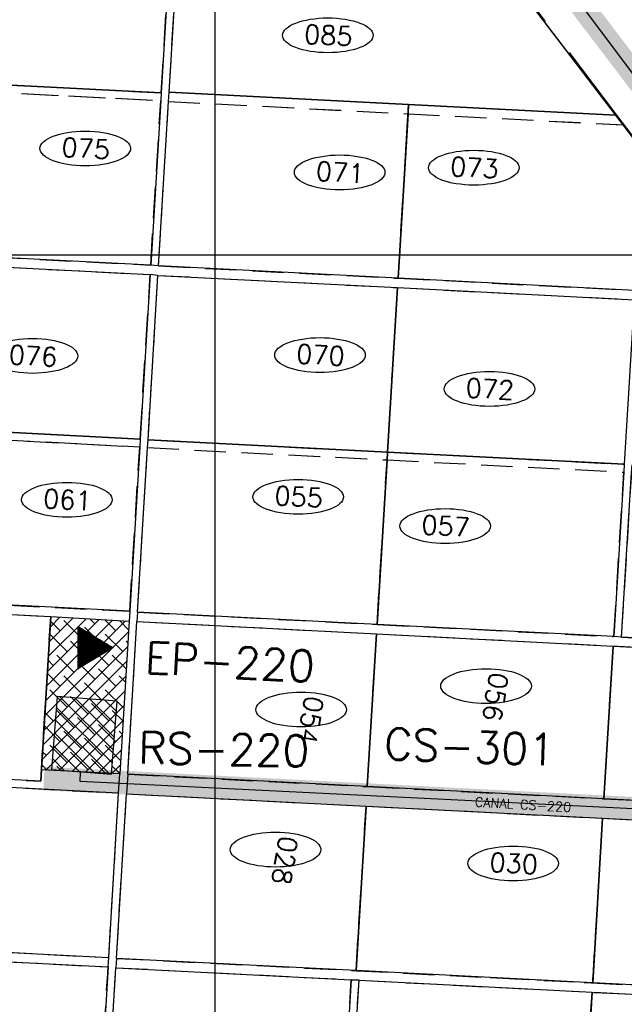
# Model space of a CAD drawing. Extents: x 312047 to 329088, y 8928324 to 8953812.
# Tile 77 of 125: x 322751 to 323522, y 8944045 to 8945300. Entities that reach past the tile are written whole.
import ezdxf
from ezdxf.enums import TextEntityAlignment as Align

# ---------------------------------------------------------------- set-up
doc = ezdxf.new("R2010")
doc.units = 0
doc.header["$LTSCALE"] = 200
doc.header["$MEASUREMENT"] = 0
doc.linetypes.add('DASHED2', pattern=[0.3, 0.2, -0.1])
doc.linetypes.add('HIDDEN', pattern=[0.75, 0.5, -0.25])
doc.layers.get('0').update_dxf_attribs({"linetype": 'CONTINUOUS'})
for name, color, linetype in [('CANAL-PROJ', 180, 'CONTINUOUS'), ('CANAL-TXT', 4, 'CONTINUOUS'), ('CDP', 132, 'CONTINUOUS'), ('CORR', 1, 'DASHED2'), ('EB', 160, 'CONTINUOUS'), ('FASE1', 5, 'HIDDEN'), ('LOTE', 1, 'DASHED2'), ('NOVA MALHA', 1, 'CONTINUOUS'), ('PA-COR', 252, 'CONTINUOUS'), ('PA-LIN_DIVI', 4, 'DASHED2'), ('PA-LOC', 20, 'CONTINUOUS'), ('PA-LOTE', 100, 'CONTINUOUS'), ('PA-NUM-LOTE-5', 3, 'CONTINUOUS'), ('PA-PRAN', 4, 'ZIGZAG'), ('RC', 4, 'CONTINUOUS'), ('TEXT03', 3, 'CONTINUOUS'), ('TEXTO03', 3, 'CONTINUOUS')]:
    doc.layers.add(name, color=color, linetype=linetype)
doc.styles.add('140CL', font='simplex.shx')
doc.styles.add('SBI', font='simplex.shx', dxfattribs={"bigfont": 'simp.shx'})
doc.styles.add('SIMP', font='simplex', dxfattribs={"bigfont": 'simp'})
doc.linetypes.add('ZIGZAG', pattern='A,0.0001,-0.2,[131,ltypeshp.shx,S=0.2,R=0,X=-0.2,Y=0],-0.4,[131,ltypeshp.shx,S=0.2,R=180,X=0.2,Y=0],-0.2', length=0.8001)

# ---------------------------------------------------------------- blocks, each defined once
blk = doc.blocks.new('*X21')
at = {"color": 0}
for p, q in [((309432.6, 8917662.5), (309444, 8917673.9)), ((309432.8, 8917662.9), (309443.9, 8917674)), ((309433.1, 8917663.4), (309443.8, 8917674.1)), ((309433.4, 8917663.8), (309443.8, 8917674.2)), ((309433.7, 8917664.3), (309443.7, 8917674.3)), ((309433.9, 8917664.7), (309443.6, 8917674.5)), ((309434.2, 8917665.2), (309443.6, 8917674.6)), ((309434.5, 8917665.6), (309443.5, 8917674.7)), ((309434.8, 8917666.1), (309443.4, 8917674.8)), ((309435, 8917666.5), (309443.4, 8917674.9)), ((309435.3, 8917667), (309443.3, 8917675)), ((309435.6, 8917667.4), (309443.2, 8917675.1)), ((309435.8, 8917667.9), (309443.2, 8917675.2)), ((309436.1, 8917668.3), (309443.1, 8917675.3)), ((309436.4, 8917668.8), (309443, 8917675.4)), ((309436.7, 8917669.2), (309443, 8917675.6)), ((309436.9, 8917669.7), (309442.9, 8917675.7)), ((309437.2, 8917670.1), (309442.8, 8917675.8)), ((309437.5, 8917670.6), (309442.8, 8917675.9)), ((309437.8, 8917671), (309442.7, 8917676)), ((309438, 8917671.5), (309442.6, 8917676.1)), ((309438.3, 8917671.9), (309442.6, 8917676.2)), ((309438.6, 8917672.4), (309442.5, 8917676.3)), ((309438.9, 8917672.8), (309442.4, 8917676.4)), ((309439.1, 8917673.3), (309442.4, 8917676.5)), ((309439.4, 8917673.7), (309442.3, 8917676.7)), ((309439.7, 8917674.2), (309442.2, 8917676.8)), ((309439.9, 8917674.6), (309442.2, 8917676.9)), ((309440.2, 8917675.1), (309442.1, 8917677)), ((309440.5, 8917675.5), (309442, 8917677.1)), ((309440.8, 8917676), (309442, 8917677.2)), ((309441, 8917676.4), (309441.9, 8917677.3)), ((309441.3, 8917676.9), (309441.8, 8917677.4)), ((309441.6, 8917677.3), (309441.8, 8917677.5)), ((309414.8, 8917633.2), (309448.3, 8917666.8)), ((309414.8, 8917633), (309448.4, 8917666.6)), ((309414.9, 8917633), (309448.5, 8917666.5)), ((309415, 8917633.7), (309448.3, 8917666.9)), ((309415.1, 8917633), (309448.5, 8917666.4)), ((309415.3, 8917634.1), (309448.2, 8917667)), ((309415.3, 8917633), (309448.6, 8917666.3)), ((309415.5, 8917633), (309448.7, 8917666.2)), ((309415.6, 8917634.6), (309448.1, 8917667.1)), ((309415.6, 8917633), (309448.7, 8917666.1)), ((309415.8, 8917633), (309448.8, 8917666)), ((309415.9, 8917635), (309448.1, 8917667.2)), ((309416, 8917633), (309448.9, 8917665.9)), ((309416.1, 8917635.5), (309448, 8917667.3)), ((309416.2, 8917633), (309448.9, 8917665.8)), ((309416.3, 8917633), (309449, 8917665.7)), ((309416.4, 8917635.9), (309447.9, 8917667.4)), ((309416.5, 8917633), (309449.1, 8917665.5)), ((309416.7, 8917636.4), (309447.9, 8917667.5)), ((309416.7, 8917633), (309449.1, 8917665.4)), ((309416.9, 8917633), (309449.2, 8917665.3)), ((309417, 8917636.8), (309447.8, 8917667.6)), ((309417, 8917633), (309449.3, 8917665.2)), ((309417.2, 8917637.3), (309447.7, 8917667.7)), ((309417.2, 8917633), (309449.3, 8917665.1)), ((309417.4, 8917633), (309449.4, 8917665)), ((309417.5, 8917637.7), (309447.7, 8917667.9)), ((309417.6, 8917633), (309449.5, 8917664.9)), ((309417.8, 8917638.2), (309447.6, 8917668)), ((309417.8, 8917633), (309449.5, 8917664.8)), ((309417.9, 8917633), (309449.6, 8917664.7)), ((309418.1, 8917638.6), (309447.5, 8917668.1)), ((309418.1, 8917633), (309449.7, 8917664.6)), ((309418.3, 8917639.1), (309447.5, 8917668.2)), ((309418.3, 8917633), (309449.7, 8917664.4)), ((309418.5, 8917633), (309449.8, 8917664.3)), ((309418.6, 8917639.5), (309447.4, 8917668.3)), ((309418.6, 8917633), (309449.9, 8917664.2)), ((309418.8, 8917633), (309449.9, 8917664.1)), ((309418.9, 8917640), (309447.3, 8917668.4)), ((309419, 8917633), (309450, 8917664)), ((309419.2, 8917640.4), (309447.3, 8917668.5)), ((309419.2, 8917633), (309450.1, 8917663.9)), ((309419.3, 8917633), (309450.1, 8917663.8)), ((309419.4, 8917640.9), (309447.2, 8917668.6)), ((309419.5, 8917633), (309450.2, 8917663.7)), ((309419.7, 8917641.3), (309447.1, 8917668.7)), ((309419.7, 8917633), (309450.3, 8917663.6)), ((309419.9, 8917633), (309450.3, 8917663.5)), ((309420, 8917641.8), (309447.1, 8917668.8)), ((309420.1, 8917633), (309450.4, 8917663.3)), ((309420.2, 8917642.2), (309447, 8917669)), ((309420.2, 8917633), (309450.5, 8917663.2)), ((309420.4, 8917633), (309450.5, 8917663.1)), ((309420.5, 8917642.7), (309446.9, 8917669.1)), ((309420.6, 8917633), (309450.6, 8917663)), ((309420.8, 8917643.1), (309446.9, 8917669.2)), ((309420.8, 8917633), (309450.7, 8917662.9)), ((309420.9, 8917633), (309450.7, 8917662.8)), ((309421.1, 8917643.6), (309446.8, 8917669.3)), ((309421.1, 8917633), (309450.8, 8917662.7)), ((309421.3, 8917644), (309446.7, 8917669.4)), ((309421.3, 8917633), (309450.9, 8917662.6)), ((309421.5, 8917633), (309450.9, 8917662.5)), ((309421.6, 8917644.5), (309446.7, 8917669.5)), ((309421.6, 8917633), (309451, 8917662.4)), ((309421.8, 8917633), (309451.1, 8917662.2)), ((309421.9, 8917644.9), (309446.6, 8917669.6)), ((309422, 8917633), (309451.1, 8917662.1)), ((309422.2, 8917645.4), (309446.5, 8917669.7)), ((309422.2, 8917633), (309451.2, 8917662)), ((309422.4, 8917645.8), (309446.5, 8917669.8)), ((309422.4, 8917633), (309451.3, 8917661.9)), ((309422.5, 8917633), (309451.3, 8917661.8)), ((309422.7, 8917646.3), (309446.4, 8917669.9)), ((309422.7, 8917633), (309451.4, 8917661.7)), ((309422.9, 8917633), (309451.5, 8917661.6)), ((309423, 8917646.7), (309446.3, 8917670.1)), ((309423.1, 8917633), (309451.5, 8917661.5)), ((309423.2, 8917633), (309451.6, 8917661.4)), ((309423.3, 8917647.2), (309446.3, 8917670.2)), ((309423.4, 8917633), (309451.7, 8917661.3)), ((309423.5, 8917647.6), (309446.2, 8917670.3)), ((309423.8, 8917648.1), (309446.1, 8917670.4)), ((309424.1, 8917648.5), (309446.1, 8917670.5)), ((309424.4, 8917649), (309446, 8917670.6)), ((309424.6, 8917649.4), (309445.9, 8917670.7)), ((309424.9, 8917649.9), (309445.9, 8917670.8)), ((309425.2, 8917650.3), (309445.8, 8917670.9)), ((309425.4, 8917650.8), (309445.7, 8917671)), ((309425.7, 8917651.2), (309445.7, 8917671.2)), ((309426, 8917651.7), (309445.6, 8917671.3)), ((309426.3, 8917652.1), (309445.5, 8917671.4)), ((309426.5, 8917652.6), (309445.5, 8917671.5)), ((309426.8, 8917653), (309445.4, 8917671.6)), ((309427.1, 8917653.5), (309445.3, 8917671.7)), ((309427.4, 8917653.9), (309445.3, 8917671.8)), ((309427.6, 8917654.4), (309445.2, 8917671.9)), ((309427.9, 8917654.8), (309445.1, 8917672)), ((309428.2, 8917655.3), (309445.1, 8917672.1)), ((309428.5, 8917655.7), (309445, 8917672.3)), ((309428.7, 8917656.2), (309444.9, 8917672.4)), ((309429, 8917656.6), (309444.8, 8917672.5)), ((309429.3, 8917657.1), (309444.8, 8917672.6)), ((309429.6, 8917657.5), (309444.7, 8917672.7)), ((309429.8, 8917658), (309444.6, 8917672.8)), ((309430.1, 8917658.4), (309444.6, 8917672.9)), ((309430.4, 8917658.9), (309444.5, 8917673)), ((309430.6, 8917659.3), (309444.4, 8917673.1)), ((309430.9, 8917659.8), (309444.4, 8917673.2)), ((309431.2, 8917660.2), (309444.3, 8917673.4)), ((309431.5, 8917660.7), (309444.2, 8917673.5)), ((309431.7, 8917661.1), (309444.2, 8917673.6)), ((309432, 8917661.6), (309444.1, 8917673.7)), ((309432.3, 8917662), (309444, 8917673.8)), ((309423.6, 8917633), (309451.7, 8917661.1)), ((309423.8, 8917633), (309451.8, 8917661)), ((309423.9, 8917633), (309451.9, 8917660.9)), ((309424.1, 8917633), (309451.9, 8917660.8)), ((309424.3, 8917633), (309452, 8917660.7)), ((309424.5, 8917633), (309452.1, 8917660.6)), ((309424.7, 8917633), (309452.1, 8917660.5)), ((309424.8, 8917633), (309452.2, 8917660.4)), ((309425, 8917633), (309452.3, 8917660.3)), ((309425.2, 8917633), (309452.3, 8917660.2)), ((309425.4, 8917633), (309452.4, 8917660)), ((309425.5, 8917633), (309452.5, 8917659.9)), ((309425.7, 8917633), (309452.5, 8917659.8)), ((309425.9, 8917633), (309452.6, 8917659.7)), ((309426.1, 8917633), (309452.7, 8917659.6)), ((309426.2, 8917633), (309452.7, 8917659.5)), ((309426.4, 8917633), (309452.8, 8917659.4)), ((309426.6, 8917633), (309452.9, 8917659.3)), ((309426.8, 8917633), (309452.9, 8917659.2)), ((309426.9, 8917633), (309453, 8917659.1)), ((309427.1, 8917633), (309453.1, 8917658.9)), ((309427.3, 8917633), (309453.1, 8917658.8)), ((309427.5, 8917633), (309453.2, 8917658.7)), ((309427.7, 8917633), (309453.3, 8917658.6)), ((309427.8, 8917633), (309453.3, 8917658.5)), ((309428, 8917633), (309453.4, 8917658.4)), ((309428.2, 8917633), (309453.5, 8917658.3)), ((309428.4, 8917633), (309453.5, 8917658.2)), ((309428.5, 8917633), (309453.6, 8917658.1)), ((309428.7, 8917633), (309453.7, 8917658)), ((309428.9, 8917633), (309453.7, 8917657.8)), ((309429.1, 8917633), (309453.8, 8917657.7)), ((309429.2, 8917633), (309453.9, 8917657.6)), ((309429.4, 8917633), (309453.9, 8917657.5)), ((309429.6, 8917633), (309454, 8917657.4)), ((309429.8, 8917633), (309454.1, 8917657.3)), ((309430, 8917633), (309454.1, 8917657.2)), ((309430.1, 8917633), (309454.2, 8917657.1)), ((309430.3, 8917633), (309454.3, 8917657)), ((309430.5, 8917633), (309454.3, 8917656.9)), ((309430.7, 8917633), (309454.4, 8917656.7)), ((309430.8, 8917633), (309454.5, 8917656.6)), ((309431, 8917633), (309454.5, 8917656.5)), ((309431.2, 8917633), (309454.6, 8917656.4)), ((309431.4, 8917633), (309454.7, 8917656.3)), ((309431.5, 8917633), (309454.7, 8917656.2)), ((309431.7, 8917633), (309454.8, 8917656.1)), ((309431.9, 8917633), (309454.9, 8917656)), ((309432.1, 8917633), (309454.9, 8917655.9)), ((309432.3, 8917633), (309455, 8917655.8)), ((309432.4, 8917633), (309455.1, 8917655.6)), ((309432.6, 8917633), (309455.1, 8917655.5)), ((309432.8, 8917633), (309455.2, 8917655.4)), ((309433, 8917633), (309455.3, 8917655.3)), ((309433.1, 8917633), (309455.3, 8917655.2)), ((309433.3, 8917633), (309455.4, 8917655.1)), ((309433.5, 8917633), (309455.5, 8917655)), ((309433.7, 8917633), (309455.5, 8917654.9)), ((309433.8, 8917633), (309455.6, 8917654.8)), ((309434, 8917633), (309455.7, 8917654.7)), ((309434.2, 8917633), (309455.7, 8917654.5)), ((309434.4, 8917633), (309455.8, 8917654.4)), ((309434.6, 8917633), (309455.9, 8917654.3)), ((309434.7, 8917633), (309455.9, 8917654.2)), ((309434.9, 8917633), (309456, 8917654.1)), ((309435.1, 8917633), (309456.1, 8917654)), ((309435.3, 8917633), (309456.1, 8917653.9)), ((309435.4, 8917633), (309456.2, 8917653.8)), ((309435.6, 8917633), (309456.3, 8917653.7)), ((309435.8, 8917633), (309456.3, 8917653.6)), ((309436, 8917633), (309456.4, 8917653.4)), ((309436.1, 8917633), (309456.5, 8917653.3)), ((309436.3, 8917633), (309456.5, 8917653.2)), ((309436.5, 8917633), (309456.6, 8917653.1)), ((309436.7, 8917633), (309456.7, 8917653)), ((309436.8, 8917633), (309456.7, 8917652.9)), ((309437, 8917633), (309456.8, 8917652.8)), ((309437.2, 8917633), (309456.9, 8917652.7)), ((309437.4, 8917633), (309456.9, 8917652.6)), ((309437.6, 8917633), (309457, 8917652.5)), ((309437.7, 8917633), (309457.1, 8917652.3)), ((309437.9, 8917633), (309457.1, 8917652.2)), ((309438.1, 8917633), (309457.2, 8917652.1)), ((309438.3, 8917633), (309457.3, 8917652)), ((309438.4, 8917633), (309457.3, 8917651.9)), ((309438.6, 8917633), (309457.4, 8917651.8)), ((309438.8, 8917633), (309457.5, 8917651.7)), ((309439, 8917633), (309457.5, 8917651.6)), ((309439.1, 8917633), (309457.6, 8917651.5)), ((309439.3, 8917633), (309457.7, 8917651.4)), ((309439.5, 8917633), (309457.7, 8917651.2)), ((309439.7, 8917633), (309457.8, 8917651.1)), ((309439.9, 8917633), (309457.9, 8917651)), ((309440, 8917633), (309457.9, 8917650.9)), ((309440.2, 8917633), (309458, 8917650.8)), ((309440.4, 8917633), (309458.1, 8917650.7)), ((309440.6, 8917633), (309458.1, 8917650.6)), ((309440.7, 8917633), (309458.2, 8917650.5)), ((309440.9, 8917633), (309458.3, 8917650.4)), ((309441.1, 8917633), (309458.3, 8917650.3)), ((309441.3, 8917633), (309458.4, 8917650.1)), ((309441.4, 8917633), (309458.5, 8917650)), ((309441.6, 8917633), (309458.5, 8917649.9)), ((309441.8, 8917633), (309458.6, 8917649.8)), ((309442, 8917633), (309458.7, 8917649.7)), ((309442.2, 8917633), (309458.7, 8917649.6)), ((309442.3, 8917633), (309458.8, 8917649.5)), ((309442.5, 8917633), (309458.9, 8917649.4)), ((309442.7, 8917633), (309458.9, 8917649.3)), ((309442.9, 8917633), (309459, 8917649.2)), ((309443, 8917633), (309459.1, 8917649)), ((309443.2, 8917633), (309459.1, 8917648.9)), ((309443.4, 8917633), (309459.2, 8917648.8)), ((309443.6, 8917633), (309459.3, 8917648.7)), ((309443.7, 8917633), (309459.3, 8917648.6)), ((309443.9, 8917633), (309459.4, 8917648.5)), ((309444.1, 8917633), (309459.5, 8917648.4)), ((309444.3, 8917633), (309459.5, 8917648.3)), ((309444.4, 8917633), (309459.6, 8917648.2)), ((309444.6, 8917633), (309459.7, 8917648.1)), ((309444.8, 8917633), (309459.7, 8917647.9)), ((309445, 8917633), (309459.8, 8917647.8)), ((309445.2, 8917633), (309459.9, 8917647.7)), ((309445.3, 8917633), (309459.9, 8917647.6)), ((309445.5, 8917633), (309460, 8917647.5)), ((309445.7, 8917633), (309460.1, 8917647.4)), ((309445.9, 8917633), (309460.1, 8917647.3)), ((309446, 8917633), (309460.2, 8917647.2)), ((309446.2, 8917633), (309460.3, 8917647.1)), ((309446.4, 8917633), (309460.3, 8917647)), ((309446.6, 8917633), (309460.4, 8917646.8)), ((309446.7, 8917633), (309460.5, 8917646.7)), ((309446.9, 8917633), (309460.5, 8917646.6)), ((309447.1, 8917633), (309460.6, 8917646.5)), ((309447.3, 8917633), (309460.7, 8917646.4)), ((309447.5, 8917633), (309460.7, 8917646.3)), ((309447.6, 8917633), (309460.8, 8917646.2)), ((309447.8, 8917633), (309460.9, 8917646.1)), ((309448, 8917633), (309460.9, 8917646)), ((309448.2, 8917633), (309461, 8917645.9)), ((309448.3, 8917633), (309461.1, 8917645.7)), ((309448.5, 8917633), (309461.1, 8917645.6)), ((309448.7, 8917633), (309461.2, 8917645.5)), ((309448.9, 8917633), (309461.3, 8917645.4)), ((309449, 8917633), (309461.3, 8917645.3)), ((309449.2, 8917633), (309461.4, 8917645.2)), ((309449.4, 8917633), (309461.5, 8917645.1)), ((309449.6, 8917633), (309461.5, 8917645)), ((309449.8, 8917633), (309461.6, 8917644.9)), ((309449.9, 8917633), (309461.7, 8917644.8)), ((309450.1, 8917633), (309461.7, 8917644.6)), ((309450.3, 8917633), (309461.8, 8917644.5)), ((309450.5, 8917633), (309461.9, 8917644.4)), ((309450.6, 8917633), (309461.9, 8917644.3)), ((309450.8, 8917633), (309462, 8917644.2)), ((309451, 8917633), (309462.1, 8917644.1)), ((309451.2, 8917633), (309462.2, 8917644)), ((309451.3, 8917633), (309462.2, 8917643.9)), ((309451.5, 8917633), (309462.3, 8917643.8)), ((309451.7, 8917633), (309462.4, 8917643.7)), ((309451.9, 8917633), (309462.4, 8917643.5)), ((309452.1, 8917633), (309462.5, 8917643.4)), ((309452.2, 8917633), (309462.6, 8917643.3)), ((309452.4, 8917633), (309462.6, 8917643.2)), ((309452.6, 8917633), (309462.7, 8917643.1)), ((309452.8, 8917633), (309462.8, 8917643)), ((309452.9, 8917633), (309462.8, 8917642.9)), ((309453.1, 8917633), (309462.9, 8917642.8)), ((309453.3, 8917633), (309463, 8917642.7)), ((309453.5, 8917633), (309463, 8917642.6)), ((309453.6, 8917633), (309463.1, 8917642.4)), ((309453.8, 8917633), (309463.2, 8917642.3)), ((309454, 8917633), (309463.2, 8917642.2)), ((309454.2, 8917633), (309463.3, 8917642.1)), ((309454.3, 8917633), (309463.4, 8917642)), ((309454.5, 8917633), (309463.4, 8917641.9)), ((309454.7, 8917633), (309463.5, 8917641.8)), ((309454.9, 8917633), (309463.6, 8917641.7)), ((309455.1, 8917633), (309463.6, 8917641.6)), ((309455.2, 8917633), (309463.7, 8917641.5)), ((309455.4, 8917633), (309463.8, 8917641.3)), ((309455.6, 8917633), (309463.8, 8917641.2)), ((309455.8, 8917633), (309463.9, 8917641.1)), ((309455.9, 8917633), (309464, 8917641)), ((309456.1, 8917633), (309464, 8917640.9)), ((309456.3, 8917633), (309464.1, 8917640.8)), ((309456.5, 8917633), (309464.2, 8917640.7)), ((309456.6, 8917633), (309464.2, 8917640.6)), ((309456.8, 8917633), (309464.3, 8917640.5)), ((309457, 8917633), (309464.4, 8917640.4)), ((309457.2, 8917633), (309464.4, 8917640.2)), ((309457.4, 8917633), (309464.5, 8917640.1)), ((309457.5, 8917633), (309464.6, 8917640)), ((309457.7, 8917633), (309464.6, 8917639.9)), ((309457.9, 8917633), (309464.7, 8917639.8)), ((309458.1, 8917633), (309464.8, 8917639.7)), ((309458.2, 8917633), (309464.8, 8917639.6)), ((309458.4, 8917633), (309464.9, 8917639.5)), ((309458.6, 8917633), (309465, 8917639.4)), ((309458.8, 8917633), (309465, 8917639.3)), ((309458.9, 8917633), (309465.1, 8917639.1)), ((309459.1, 8917633), (309465.2, 8917639)), ((309459.3, 8917633), (309465.2, 8917638.9)), ((309459.5, 8917633), (309465.3, 8917638.8)), ((309459.7, 8917633), (309465.4, 8917638.7)), ((309459.8, 8917633), (309465.4, 8917638.6)), ((309460, 8917633), (309465.5, 8917638.5)), ((309460.2, 8917633), (309465.6, 8917638.4)), ((309460.4, 8917633), (309465.6, 8917638.3)), ((309460.5, 8917633), (309465.7, 8917638.2)), ((309460.7, 8917633), (309465.8, 8917638)), ((309460.9, 8917633), (309465.8, 8917637.9)), ((309461.1, 8917633), (309465.9, 8917637.8)), ((309461.2, 8917633), (309466, 8917637.7)), ((309461.4, 8917633), (309466, 8917637.6)), ((309461.6, 8917633), (309466.1, 8917637.5)), ((309461.8, 8917633), (309466.2, 8917637.4)), ((309461.9, 8917633), (309466.2, 8917637.3)), ((309462.1, 8917633), (309466.3, 8917637.2)), ((309462.3, 8917633), (309466.4, 8917637.1)), ((309462.5, 8917633), (309466.4, 8917636.9)), ((309462.7, 8917633), (309466.5, 8917636.8)), ((309462.8, 8917633), (309466.6, 8917636.7)), ((309463, 8917633), (309466.6, 8917636.6)), ((309463.2, 8917633), (309466.7, 8917636.5)), ((309463.4, 8917633), (309466.8, 8917636.4)), ((309463.5, 8917633), (309466.8, 8917636.3)), ((309463.7, 8917633), (309466.9, 8917636.2)), ((309463.9, 8917633), (309467, 8917636.1)), ((309464.1, 8917633), (309467, 8917636)), ((309464.2, 8917633), (309467.1, 8917635.8)), ((309464.4, 8917633), (309467.2, 8917635.7)), ((309464.6, 8917633), (309467.2, 8917635.6)), ((309464.8, 8917633), (309467.3, 8917635.5)), ((309465, 8917633), (309467.4, 8917635.4)), ((309465.1, 8917633), (309467.4, 8917635.3)), ((309465.3, 8917633), (309467.5, 8917635.2)), ((309465.5, 8917633), (309467.6, 8917635.1)), ((309465.7, 8917633), (309467.6, 8917635)), ((309465.8, 8917633), (309467.7, 8917634.9)), ((309466, 8917633), (309467.8, 8917634.7)), ((309466.2, 8917633), (309467.8, 8917634.6)), ((309466.4, 8917633), (309467.9, 8917634.5)), ((309466.5, 8917633), (309468, 8917634.4)), ((309466.7, 8917633), (309468, 8917634.3)), ((309466.9, 8917633), (309468.1, 8917634.2)), ((309467.1, 8917633), (309468.2, 8917634.1)), ((309467.3, 8917633), (309468.2, 8917634)), ((309467.4, 8917633), (309468.3, 8917633.9)), ((309467.6, 8917633), (309468.4, 8917633.8)), ((309467.8, 8917633), (309468.4, 8917633.6)), ((309468, 8917633), (309468.5, 8917633.5)), ((309468.1, 8917633), (309468.6, 8917633.4)), ((309468.3, 8917633), (309468.6, 8917633.3)), ((309468.5, 8917633), (309468.7, 8917633.2)), ((309468.7, 8917633), (309468.8, 8917633.1))]:
    blk.add_line(p, q, dxfattribs=at)
blk = doc.blocks.new('*X19')
at = {"color": 0}
for p, q in [((309504.1, 8917610), (309572.4, 8917678.2)), ((309505.6, 8917629.1), (309555.9, 8917679.4)), ((309507.1, 8917648.3), (309539.5, 8917680.7)), ((309508.5, 8917667.4), (309523.1, 8917682)), ((309517.3, 8917605.4), (309588.8, 8917676.9)), ((309533.7, 8917604.1), (309602.5, 8917673)), ((309550.1, 8917602.9), (309601.1, 8917653.9)), ((309566.5, 8917601.6), (309599.6, 8917634.7)), ((309582.9, 8917600.4), (309598.1, 8917615.6))]:
    blk.add_line(p, q, dxfattribs=at)

msp = doc.modelspace()

# ---------------------------------------------------------------- hatches: boundary and pattern name
at = {"layer": 'PA-LOC'}
h = msp.add_hatch(dxfattribs=at)
h.set_pattern_fill('ANSI38', color=256, scale=100, angle=-1e-14, style=0)
h.paths.add_polyline_path([(322791, 8944538.7), (322890.8, 8944533), (322879, 8944338.3), (322779.1, 8944343.5)])

# ---------------------------------------------------------------- linework, layer by layer
at = {"layer": 'CANAL-PROJ', "const_width": 30}
for points in [[(326657.1, 8937065.6), (326850, 8938060), (327172.5, 8938624.3), (326839.3, 8939152.7), (326839.3, 8939729.6), (326833.1, 8939793.8), (326791.7, 8939872.9), (326738.4, 8939916.9), (326160, 8940245), (325533.7, 8941117), (325501.1, 8941189.6), (325349.6, 8941860), (325368.8, 8941966.7), (325333.1, 8942027.9), (325142.7, 8942078.3), (325040, 8942690), (324605, 8943000), (324150, 8943780), (324070, 8944525), (323150, 8945734.1)], [(324044.8, 8944267.7), (322782.3, 8944332.4)]]:
    msp.add_lwpolyline(points, dxfattribs=at)
at = {"layer": 'CDP'}
for p, q in [((322828.3, 8944328.6), (322828.9, 8944340.5)), ((324051.3, 8944268), (322828.3, 8944328.6))]:
    msp.add_line(p, q, dxfattribs=at)
at = {"layer": 'CORR'}
for p, q in [((322931.7, 8945206.3), (322944.4, 8945416)), ((322941.8, 8945207.3), (322954.4, 8945415.4)), ((321457.5, 8945282.2), (322931.7, 8945206.3)), ((321442.6, 8945272.9), (322931.1, 8945196.3)), ((322941.7, 8945207.3), (323512, 8945177.9)), ((322918.4, 8944986.7), (322931.1, 8945196.3)), ((322928.3, 8944985.7), (322941.1, 8945195.3)), ((322941.1, 8945195.3), (323246.2, 8945179.6)), ((323246.2, 8945179.6), (323521.5, 8945165.4)), ((321278.9, 8945071), (322918.4, 8944986.7)), ((321290.3, 8945058.4), (322917.6, 8944974.7)), ((322928.3, 8944985.7), (323233.5, 8944970)), ((322904.9, 8944765.1), (322917.6, 8944974.7)), ((322914.9, 8944764.1), (322927.6, 8944973.7)), ((322927.6, 8944973.7), (323232.8, 8944958)), ((323233.5, 8944970), (323535.1, 8944954.5)), ((323232.8, 8944958), (323534.4, 8944942.5)), ((321381.1, 8944843.5), (322904.9, 8944765.1)), ((321383.4, 8944833.4), (322904.3, 8944755.1)), ((322891.6, 8944545.5), (322904.3, 8944755.1)), ((322901.5, 8944544.5), (322914.3, 8944754.1)), ((322914.3, 8944754.1), (323219.4, 8944738.4)), ((322914.9, 8944764.1), (323220, 8944748.4)), ((323220, 8944748.4), (323521.6, 8944732.9)), ((323219.4, 8944738.4), (323521, 8944722.9)), ((323508.2, 8944513.3), (323521, 8944722.9)), ((323518.2, 8944512.7), (323531, 8944722.4)), ((321418.4, 8944621.3), (322891.6, 8944545.5)), ((321422.5, 8944609.1), (322791, 8944538.7)), ((322901.5, 8944544.5), (323206.7, 8944528.8)), ((322889, 8944337.8), (322900.8, 8944532.5)), ((322900.8, 8944532.5), (323206, 8944516.8)), ((323206.7, 8944528.8), (323508.2, 8944513.3)), ((323206, 8944516.8), (323807.1, 8944485.9)), ((323518.2, 8944512.7), (323822.8, 8944497.1)), ((321441.4, 8944397.8), (322778.2, 8944329.1)), ((321440.6, 8944387.8), (322877.5, 8944313.9)), ((322889, 8944337.8), (323194.2, 8944322.1)), ((323194.2, 8944322.1), (323795.2, 8944291.2)), ((322864.8, 8944104.3), (322877.5, 8944313.9)), ((322874.7, 8944103.2), (322887.5, 8944312.9)), ((322887.5, 8944312.9), (323192.7, 8944297.2)), ((323192.7, 8944297.2), (323793.7, 8944266.3)), ((321409.3, 8944179.2), (322864.8, 8944104.3)), ((321655.7, 8944154.5), (322864.1, 8944092.3)), ((322874.7, 8944103.2), (323179.9, 8944087.5)), ((322851.3, 8943882.7), (322864.1, 8944092.3)), ((322861.3, 8943881.6), (322874, 8944091.3)), ((322874, 8944091.3), (323173.7, 8944075.9)), ((322851.3, 8943882.7), (322863.2, 8944078.8)), ((322861.3, 8943881.6), (322873.2, 8944078.8)), ((323117.2, 8944078.8), (323173.7, 8944075.9)), ((323179.9, 8944087.5), (323780.9, 8944056.6)), ((323350.8, 8944078.8), (323780.9, 8944056.6)), ((323160.9, 8943866.2), (323173.7, 8944075.9)), ((323160.9, 8943866.2), (323173.7, 8944075.9)), ((323170.9, 8943865.7), (323183.7, 8944075.3)), ((323170.9, 8943865.7), (323183.7, 8944075.3)), ((323183.7, 8944075.3), (323787.3, 8944044.3)), ((323183.7, 8944075.3), (323780.2, 8944044.7))]:
    msp.add_line(p, q, dxfattribs=at)
at = {"layer": 'EB', "linetype": 'Continuous'}
for p, q in [((322825.7, 8944526.1), (322870.3, 8944499)), ((322825.7, 8944526.1), (322825.7, 8944472)), ((322870.3, 8944499), (322825.7, 8944472))]:
    msp.add_line(p, q, dxfattribs=at)
at = {"layer": 'FASE1'}
for p, q in [((323512, 8945177.9), (323100, 8945721.1)), ((324021.8, 8944505.8), (323512, 8945177.9))]:
    msp.add_line(p, q, dxfattribs=at)
at = {"layer": 'LOTE'}
for p, q in [((323233.5, 8944970), (323246.2, 8945179.6)), ((323220, 8944748.4), (323232.8, 8944958)), ((323206.7, 8944528.8), (323219.4, 8944738.4)), ((322778.2, 8944329.1), (322791, 8944538.7)), ((323194.2, 8944322.1), (323206, 8944516.8)), ((323495.6, 8944306.6), (323507.5, 8944501.3)), ((323179.9, 8944087.5), (323192.7, 8944297.2)), ((323481.3, 8944072), (323494.1, 8944281.7)), ((323481.3, 8944072), (323481.7, 8944078.8)), ((323467.8, 8943850.5), (323480.5, 8944060.1)), ((323467.8, 8943850.5), (323480.5, 8944060.1))]:
    msp.add_line(p, q, dxfattribs=at)
at = {"layer": 'NOVA MALHA'}
for p, q in [((323000, 8952100.3), (323000, 8929300.3)), ((318032.6, 8945000), (329087.6, 8945000))]:
    msp.add_line(p, q, dxfattribs=at)
at = {"layer": 'PA-COR'}
for points in [[(322928.3, 8944985.7), (322918.4, 8944986.7)], [(322927.6, 8944973.7), (322917.6, 8944974.8)], [(322891.6, 8944545.5), (322890.8, 8944533)], [(322901.5, 8944544.5), (322900.8, 8944532.5)], [(323518.2, 8944512.7), (323508.2, 8944513.3)], [(322877.5, 8944313.9), (322879, 8944338.3)], [(322889, 8944337.8), (322887.5, 8944312.9)], [(322864, 8944092.3), (322864.8, 8944104.3)], [(322874.7, 8944103.2), (322874, 8944091.3)], [(323173.7, 8944075.9), (323183.7, 8944075.3)], [(323183.7, 8944075.3), (323173.7, 8944075.9)]]:
    msp.add_lwpolyline(points, dxfattribs=at)
at = {"layer": 'PA-LIN_DIVI'}
for p, q in [((322633.8, 8945211.6), (322931.1, 8945196.4)), ((322941, 8945195.3), (323246.2, 8945179.6)), ((323246.2, 8945179.6), (323519.8, 8945165.5))]:
    msp.add_line(p, q, dxfattribs=at)
for points in [[(322604.7, 8944770.6), (322904.3, 8944755.1)], [(322914.2, 8944754.1), (323219.4, 8944738.4)], [(323219.4, 8944738.4), (323521, 8944722.9)]]:
    msp.add_lwpolyline(points, dxfattribs=at)
at = {"layer": 'PA-LOTE'}
for p, q in [((323441.6, 8945268.4), (323100, 8945717.3)), ((324021.8, 8944505.8), (323441.6, 8945268.4)), ((323454.4, 8945251.5), (323510.3, 8945178)), ((323242.1, 8945111.6), (323246.9, 8945191.6))]:
    msp.add_line(p, q, dxfattribs=at)
for points in [[(322944.4, 8945416), (322931.7, 8945206.3), (322632.2, 8945221.7), (322645, 8945431.4), (322944.4, 8945416)], [(323344.9, 8945395.4), (323510.3, 8945178), (322941.7, 8945207.3), (322954.4, 8945415.4), (323344.9, 8945395.4)], [(322620.1, 8945002.1), (322632.2, 8945221.7), (322632.2, 8945221.7), (322931.7, 8945206.3), (322931.1, 8945196.4), (322918.4, 8944986.7), (322620.1, 8945002.1)], [(322928.3, 8944985.7), (322941, 8945195.3), (322941.7, 8945207.3), (323246.9, 8945191.6), (323246.2, 8945179.6), (323233.5, 8944970), (322928.3, 8944985.7)], [(323233.5, 8944970), (323246.2, 8945179.6), (323246.9, 8945191.6), (323510.3, 8945178), (323519.8, 8945165.5), (323545.9, 8945131.3), (323535.1, 8944954.5), (323233.5, 8944970)], [(322917.6, 8944974.8), (322904.9, 8944765.1), (322605.3, 8944780.5), (322618.1, 8944990.2), (322917.6, 8944974.8)], [(323232.8, 8944958), (323220, 8944748.4), (322914.9, 8944764.1), (322927.6, 8944973.7), (323232.8, 8944958)], [(323534.3, 8944942.5), (323521.6, 8944732.9), (323220, 8944748.4), (323232.8, 8944958), (323534.3, 8944942.5)], [(322591.9, 8944560.9), (322604.7, 8944770.6), (322605.3, 8944780.5), (322904.9, 8944765.1), (322904.3, 8944755.1), (322891.6, 8944545.5), (322591.9, 8944560.9)], [(322901.5, 8944544.5), (322914.2, 8944754.1), (322914.9, 8944764.1), (323220, 8944748.4), (323219.4, 8944738.4), (323206.7, 8944528.8), (322901.5, 8944544.5)], [(323206.7, 8944528.8), (323219.4, 8944738.4), (323220, 8944748.4), (323521.6, 8944732.9), (323521, 8944722.9), (323508.2, 8944513.3), (323206.7, 8944528.8)], [(323518.2, 8944512.7), (323530.9, 8944722.4), (323531.6, 8944732.3), (323836.2, 8944716.7), (323835.6, 8944706.7), (323822.8, 8944497.1), (323518.2, 8944512.7)], [(322791, 8944538.7), (322779.1, 8944343.5), (322778.2, 8944329.1), (322568.7, 8944339.8), (322280.9, 8944354.6), (322291.7, 8944564.4), (322791, 8944538.7)], [(323206, 8944516.8), (323194.2, 8944322.1), (322889, 8944337.8), (322900.8, 8944532.5), (323206, 8944516.8)], [(323507.4, 8944501.3), (323495.6, 8944306.6), (323194.2, 8944322.1), (323206, 8944516.8), (323507.4, 8944501.3)], [(323807.1, 8944485.9), (323795.2, 8944291.2), (323495.6, 8944306.6), (323507.4, 8944501.3), (323807.1, 8944485.9)], [(322874.7, 8944103.2), (322887.5, 8944312.9), (323192.6, 8944297.2), (323179.9, 8944087.6), (322874.7, 8944103.2)], [(323179.9, 8944087.6), (323192.6, 8944297.2), (323494, 8944281.7), (323481.3, 8944072.1), (323179.9, 8944087.6)], [(323481.3, 8944072.1), (323494, 8944281.7), (323793.7, 8944266.3), (323780.9, 8944056.6), (323481.3, 8944072.1)], [(323173.7, 8944075.9), (323160.9, 8943866.2), (322861.3, 8943881.6), (322874, 8944091.3), (323173.7, 8944075.9)], [(323480.5, 8944060.1), (323467.8, 8943850.5), (323170.9, 8943865.7), (323183.7, 8944075.3), (323480.5, 8944060.1)], [(323795.1, 8944043.9), (323782.4, 8943834.3), (323767.4, 8943835), (323467.8, 8943850.5), (323480.5, 8944060.1), (323780.2, 8944044.7), (323795.1, 8944043.9)]]:
    msp.add_lwpolyline(points, dxfattribs=at)
for points in [[(322791, 8944538.7), (322890.8, 8944533), (322879, 8944338.3), (322779.1, 8944343.5)], [(322877.5, 8944313.9), (322388.1, 8944339.1), (322375.4, 8944129.5), (322864.8, 8944104.3)], [(322554.5, 8944108.3), (322864, 8944092.3), (322851.3, 8943882.7), (322541.8, 8943898.6)]]:
    msp.add_lwpolyline(points, close=True, dxfattribs=at)
at = {"layer": 'PA-NUM-LOTE-5'}
for centre in [(323144, 8945279.6), (322835, 8945135.4), (323330, 8945110.9), (323159, 8945104.9), (322767.9, 8944871), (323134, 8944872.1), (323349.8, 8944828.9), (322811.6, 8944687.7), (323106.2, 8944691.4), (323293.4, 8944654.2), (323345.5, 8944450.2), (323110.1, 8944420.3), (323077.3, 8944241.8), (323380.1, 8944224.2)]:
    msp.add_ellipse(centre, major_axis=(57.7, 0), ratio=0.384685, dxfattribs=at)
at = {"layer": 'PA-PRAN', "ltscale": 0.5}
msp.add_lwpolyline([(323634.6, 8946019.8), (325691.2, 8946015.3), (325691.2, 8943172.8), (324501, 8943172.8), (324398.3, 8943351.5), (324147.4, 8943787.9), (324064.5, 8944521.2), (323138.8, 8945756.5), (323138.8, 8945989.1)], dxfattribs=at)
at = {"layer": 'RC'}
for p, q in [((322799.1, 8944436.9), (322792, 8944343.9)), ((322875.7, 8944431), (322799.1, 8944436.9)), ((322868.5, 8944338), (322875.7, 8944431)), ((322792, 8944343.9), (322868.5, 8944338))]:
    msp.add_line(p, q, dxfattribs=at)

# ---------------------------------------------------------------- block references
at = {"layer": 'EB', "zscale": 20.00000002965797, "rotation": 270}
msp.add_blockref('*X21', (-8594807.3, 9253940.8), dxfattribs=at)
at = {"layer": 'RC', "zscale": 20.00000002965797, "rotation": 270}
msp.add_blockref('*X19', (-8594807.3, 9253940.8), dxfattribs=at)

# ---------------------------------------------------------------- texts
at = {"layer": 'CANAL-TXT', "style": 'SBI'}
msp.add_text('CS-301', height=40, rotation=357.8453, dxfattribs=at).set_placement((323215.8, 8944377), align=Align.MIDDLE_LEFT)
at = {"layer": 'NOVA MALHA', "color": 7, "style": '140CL'}
for s, rotation, p in [('085', 356.8189, (323144, 8945267.7)), ('075', 356.8189, (322835, 8945123.5)), ('071', 356.8189, (323159, 8945093)), ('073', 356.8189, (323330, 8945099)), ('076', 356.8189, (322767.9, 8944859.1)), ('070', 356.8189, (323134, 8944860.2)), ('072', 356.8189, (323349.8, 8944816.9)), ('055', 356.8189, (323106.2, 8944679.5)), ('061', 356.8189, (322811.6, 8944675.8)), ('057', 356.8189, (323293.4, 8944642.3)), ('056', 261, (323345.5, 8944438.3)), ('054', 261, (323110.1, 8944408.4)), ('028', 261, (323077.3, 8944229.9)), ('030', 356.8189, (323380.1, 8944212.3))]:
    msp.add_text(s, height=24, rotation=rotation, dxfattribs=at).set_placement(p, align=Align.CENTER)
at = {"layer": 'PA-LOTE', "style": 'SIMP'}
msp.add_text('CANAL CS-220', height=12, rotation=356.7989, dxfattribs=at).set_placement((323392.6, 8944299.2), align=Align.MIDDLE)
at = {"layer": 'TEXT03', "style": 'SBI', "oblique": 360}
msp.add_text('EP-220', height=40, rotation=356.8979, dxfattribs=at).set_placement((322910.5, 8944466.8))
at = {"layer": 'TEXT03', "style": 'SBI'}
msp.add_text('RS-220', height=40, rotation=358.7965, dxfattribs=at).set_placement((322902.4, 8944351.9))
at = {"layer": 'TEXTO03', "style": 'SBI', "oblique": 360}
msp.add_text('CP-200', height=40.6, rotation=304.9784, dxfattribs=at).set_placement((323525, 8945426.7), align=Align.MIDDLE_LEFT)

doc.saveas('drawing.dxf')
